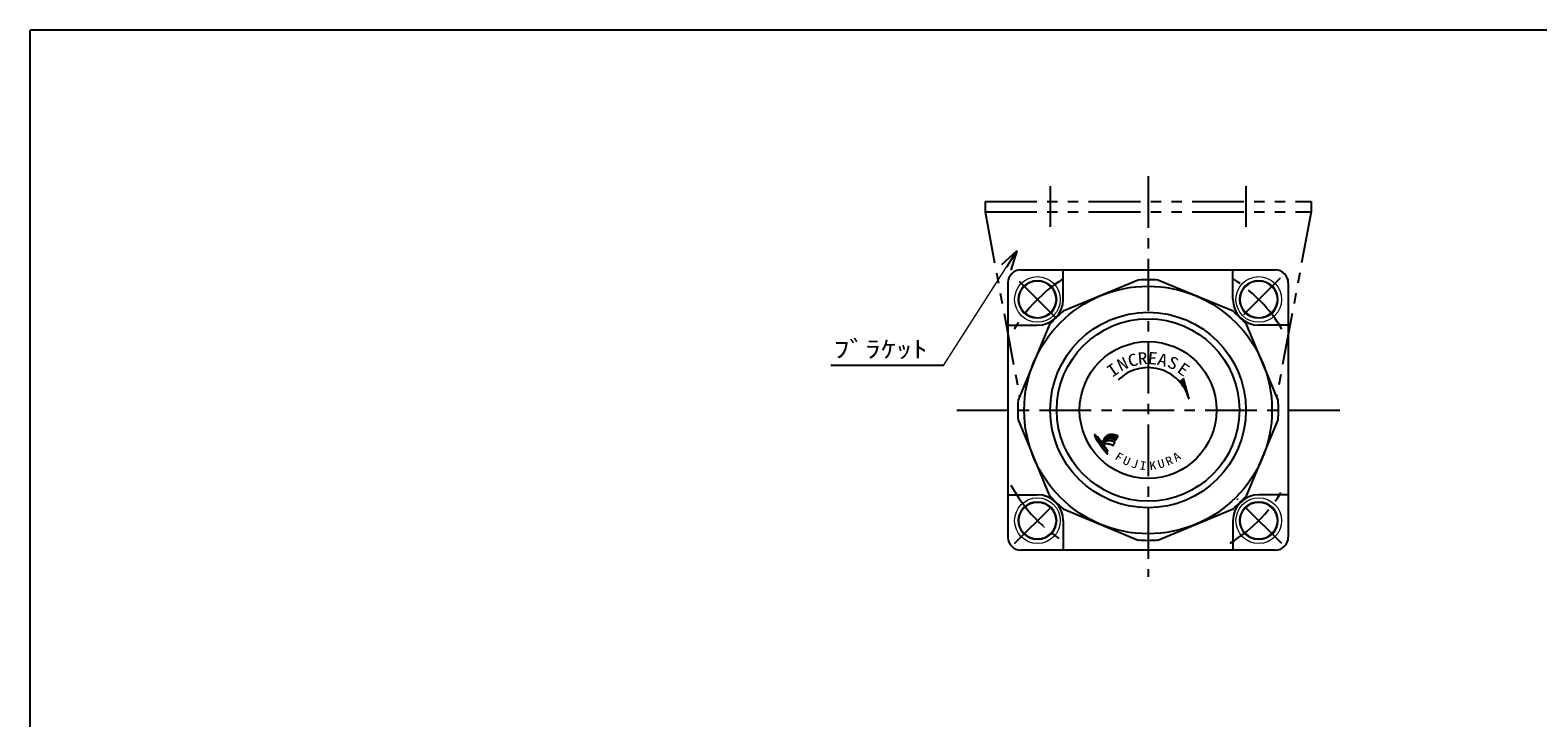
# Model space of a CAD drawing. Header units: millimetres. Extents: x -190 to 204, y -140 to 142.
# Tile 2 of 3: x -190 to 41, y 36 to 142. Entities that reach past the tile are written whole.
import ezdxf
from ezdxf.enums import TextEntityAlignment as Align

# ---------------------------------------------------------------- set-up
doc = ezdxf.new("R2010")
doc.units = ezdxf.units.MM
doc.header["$LTSCALE"] = 0.25
doc.linetypes.add('CENTER', pattern=[50.8, 31.75, -6.35, 6.35, -6.35])
doc.linetypes.add('PHANTOM', pattern=[63.5, 31.75, -6.35, 6.35, -6.35, 6.35, -6.35])
doc.layers.add('Layer0014', color=7, linetype='Continuous')
doc.layers.add('ZUWAKU', color=7, linetype='Continuous')
doc.styles.add('FdaStyle0', font='txt.shx', dxfattribs={"width": 0.8, "bigfont": 'bigfont'})
doc.styles.add('FdaStyle1', font='ＭＳ ゴシック', dxfattribs={"width": 0.616})

# ---------------------------------------------------------------- blocks, each defined once
blk = doc.blocks.new('DC_GROUP_RP2・NR-2-1_2')
at = {"color": 4, "linetype": 'Continuous', "lineweight": 25}
blk.add_line((-23.6, 79.35), (-23.68, 79.37), dxfattribs=at)
for centre, radius, start, end in [((-23.35, 77.65), 2.25, 154.1596, 156.5211), ((-21.18, 76.5), 4.7, 151.9983, 153.0993), ((-22.6, 77.34), 3.06, 151.7036, 153.3939), ((-24.12, 78.12), 1.35, 146.3137, 150.2603), ((-21.52, 76.48), 4.43, 145.7977, 147.2876), ((-24.83, 78.72), 0.428, 137.9478, 145.4483), ((-20.72, 75.35), 5.74, 139.6104, 140.4429), ((-24.44, 78.51), 0.863, 133.8815, 139.3431), ((-24.64, 78.71), 0.579, 126.6419, 133.6018), ((-31.37, 88.03), 10.92, 305.802, 306.198), ((-24.24, 78.37), 1.09, 123.5906, 128.4094), ((-24.46, 78.64), 0.747, 113.6113, 121.5603), ((-24.22, 78.15), 1.29, 109.8131, 114.4884), ((-24.24, 78.17), 1.26, 105.6944, 109.3068), ((-24.44, 78.92), 0.485, 101.7235, 106.5255), ((-24.21, 77.9), 1.54, 99.1241, 102.6775), ((-24.25, 78.07), 1.36, 93.8559, 98.561), ((-24.24, 78.09), 1.35, 90.2765, 94.1452), ((-24.26, 77.68), 1.75, 87.3084, 89.7512), ((-24.53, 69.8), 9.64, 87.3301, 87.8618), ((-24.13, 78.27), 1.16, 84.1175, 87.6106), ((-24.55, 74.82), 4.64, 82.4113, 83.3245), ((-24.67, 73.2), 6.25, 82.4618, 83.2741), ((-24.05, 77.96), 1.46, 78.7109, 82.0424), ((-24.95, 73.57), 5.93, 77.6612, 78.5158), ((-24.45, 75.28), 4.16, 76.5305, 78.1041), ((-25.27, 71.93), 7.61, 75.3044, 76.4448), ((-24.62, 74.39), 5.06, 74.0939, 75.2655)]:
    blk.add_arc(centre, radius, start, end, dxfattribs=at)
blk = doc.blocks.new('DC_GROUP_RP2・NR-2-1_3')
at = {"color": 4, "linetype": 'Continuous', "lineweight": 25}
blk.add_line((-25.48, 78.42), (-25.57, 78.23), dxfattribs=at)
for centre, radius, start, end in [((-20.11, 75.55), 6.08, 155.7385, 157.3306), ((-18.13, 74.58), 8.29, 153.8872, 155.2023), ((-4.46, 68.2), 23.37, 153.7299, 154.0739)]:
    blk.add_arc(centre, radius, start, end, dxfattribs=at)
blk = doc.blocks.new('DC_GROUP_RP2・NR-2-1_4')
at = {"color": 4, "linetype": 'Continuous', "lineweight": 25}
for centre, radius, start, end in [((-24.73, 78.28), 0.451, 115.6669, 136.3331), ((-24.34, 77.61), 1.23, 106.453, 118.6432), ((-24.47, 77.88), 0.935, 87.9667, 103.3335), ((-24.43, 77.1), 1.71, 82.9246, 90.3904), ((-24.87, 73.98), 4.86, 78.9614, 82.3102), ((-24.57, 75.33), 3.48, 76.1085, 79.5651), ((-25.84, 70.46), 8.51, 74.2397, 75.6821), ((-18.74, 74.24), 7.73, 150.2166, 151.9818), ((-23.12, 76.78), 2.66, 143.5786, 150.7996), ((-23.56, 77.05), 2.15, 134.1532, 142.386)]:
    blk.add_arc(centre, radius, start, end, dxfattribs=at)
blk = doc.blocks.new('DC_GROUP_RP2・NR-2-1_5')
at = {"color": 4, "linetype": 'Continuous', "lineweight": 25}
for centre, radius, start, end in [((-23.51, 78.7), 0.0529, 252.8981, 295.1278), ((-23.77, 79.08), 0.514, 303.2931, 308.7069), ((-23.45, 78.71), 0.0276, 285.4206, 1.2643), ((-54.09, 92.35), 33.56, 336.0229, 336.3317), ((0.38, 68.22), 26.01, 155.4396, 155.8221), ((-15.42, 75.56), 8.6, 155.419, 156.1641), ((-23.29, 79.13), 0.143, 52.5201, 66.2857), ((-23.87, 79.46), 0.712, 332.7063, 339.2217), ((-23.22, 79.22), 0.0258, 332.3209, 49.311)]:
    blk.add_arc(centre, radius, start, end, dxfattribs=at)
blk = doc.blocks.new('DC_GROUP_RP2・NR-2-1_6')
at = {"color": 4, "linetype": 'Continuous', "lineweight": 25}
for centre, radius, start, end in [((-24.56, 77.44), 1.06, 101.4115, 111.7469), ((-24.61, 77.23), 1.26, 88.7756, 97.5488), ((-24.51, 76.94), 1.55, 84.5826, 92.4321), ((-24.68, 76.29), 2.22, 75.5586, 81.7984), ((-29.53, 54.94), 24.11, 76.5307, 77.0586), ((-28.14, 61.32), 17.58, 75.2581, 76.0873)]:
    blk.add_arc(centre, radius, start, end, dxfattribs=at)
blk = doc.blocks.new('DC_GROUP_RP2・NR-2-1_7')
at = {"color": 4, "linetype": 'Continuous', "lineweight": 25}
for centre, radius, start, end in [((-20.7, 74.77), 5.74, 146.4952, 148.654), ((-24.04, 76.98), 1.73, 140.1478, 146.2166), ((-24.09, 77.02), 1.66, 133.9103, 140.1366), ((-24.47, 77.43), 1.11, 124.9045, 134.3384), ((-24.26, 77.04), 1.55, 116.7491, 123.3108)]:
    blk.add_arc(centre, radius, start, end, dxfattribs=at)
blk = doc.blocks.new('DC_GROUP_RP2・NR-2-1_8')
at = {"color": 4, "linetype": 'Continuous', "lineweight": 25}
for centre, radius, start, end in [((-24.81, 77.17), 0.882, 125.0997, 135.311), ((-24.98, 77.38), 0.609, 106.7194, 123.1077), ((-24.9, 77.12), 0.889, 95.0209, 106.77), ((-24.91, 77.21), 0.792, 83.4318, 94.9938), ((-25, 76.39), 1.62, 77.2777, 83.6899), ((-25.73, 73.28), 4.81, 74.4539, 76.9118), ((-26.5, 70.05), 8.13, 73.7332, 75.3101), ((-40.37, 26.34), 53.99, 72.4107, 72.6038), ((-23.35, 80.2), 2.5, 253.7235, 257.0779)]:
    blk.add_arc(centre, radius, start, end, dxfattribs=at)
blk = doc.blocks.new('DC_GROUP_RP2・NR-2-1_9')
at = {"color": 4, "linetype": 'Continuous', "lineweight": 25}
for centre, radius, start, end in [((-23.91, 77.84), 0.073, 272.1073, 297.0668), ((-23.94, 77.87), 0.109, 305.6302, 324.6945)]:
    blk.add_arc(centre, radius, start, end, dxfattribs=at)
blk = doc.blocks.new('DC_GROUP_RP2・NR-2-1_10')
at = {"color": 4, "linetype": 'Continuous', "lineweight": 25}
for centre, radius, start, end in [((-23.68, 78.29), 0.0381, 38.3896, 74.0601), ((-23.69, 78.29), 0.0481, 350.6874, 21.1754)]:
    blk.add_arc(centre, radius, start, end, dxfattribs=at)
blk = doc.blocks.new('DC_GROUP_RP2・NR-2-1_11')
at = {"color": 4, "linetype": 'Continuous', "lineweight": 25}
for centre, radius, start, end in [((-46.31, 63.13), 25.61, 33.693, 34.9555), ((-40.91, 66.92), 19.02, 31.6958, 33.2354)]:
    blk.add_arc(centre, radius, start, end, dxfattribs=at)
blk = doc.blocks.new('DC_GROUP_RP2・NR-2-1_12')
at = {"color": 4, "linetype": 'Continuous', "lineweight": 25}
for centre, radius, start, end in [((-42.23, 65.55), 20.82, 34.3135, 35.9326), ((-36.59, 69.58), 13.89, 31.5928, 33.7135)]:
    blk.add_arc(centre, radius, start, end, dxfattribs=at)
blk = doc.blocks.new('DC_GROUP_RP2・NR-2-1_13')
at = {"color": 4, "linetype": 'Continuous', "lineweight": 25}
for centre, radius, start, end in [((-24.78, 76.93), 0.0743, 291.388, 320.612), ((-24.78, 76.9), 0.056, 336.9074, 12.2453)]:
    blk.add_arc(centre, radius, start, end, dxfattribs=at)
blk = doc.blocks.new('DC_GROUP_RP2・NR-2-1_14')
at = {"color": 4, "linetype": 'Continuous', "lineweight": 25}
for centre, radius, start, end in [((-24.78, 76.46), 0.0169, 260.8193, 351.1807), ((-25.07, 76.5), 0.303, 352.0672, 4.6376)]:
    blk.add_arc(centre, radius, start, end, dxfattribs=at)
blk = doc.blocks.new('DC_GROUP_RP2・NR-2-1_15')
at = {"color": 4, "linetype": 'Continuous', "lineweight": 25}
for centre, radius, start, end in [((-25.65, 78.89), 0.67, 192.2371, 200.6896), ((-24.86, 79.21), 1.52, 201.5019, 208.2552), ((-20.67, 81.44), 6.26, 208.0826, 210.419), ((-22.03, 80.6), 4.66, 210.0026, 213.4797), ((-9.21, 89.03), 20.01, 213.3592, 214.7519), ((-17.86, 83), 9.46, 214.6023, 216.9552), ((-13.85, 86.14), 14.56, 217.3477, 218.6891), ((-14.99, 85.03), 12.98, 218.0128, 219.9295), ((-23.36, 78.04), 2.07, 220.2779, 227.3133)]:
    blk.add_arc(centre, radius, start, end, dxfattribs=at)
blk = doc.blocks.new('DC_GROUP_RP2・NR-2-1_16')
at = {"color": 4, "linetype": 'Continuous', "lineweight": 25}
for centre, radius, start, end in [((-27.43, 77.18), 1.99, 46.4098, 53.1264), ((-28.18, 76.49), 3.01, 39.4447, 45.1725), ((-32.51, 72.9), 8.63, 37.5621, 39.5655)]:
    blk.add_arc(centre, radius, start, end, dxfattribs=at)
blk = doc.blocks.new('DC_GROUP_RP2・NR-2-1_17')
at = {"color": 4, "linetype": 'Continuous', "lineweight": 25}
for centre, radius, start, end in [((-26.25, 78.76), 0.0485, 137.1831, 190.911), ((-26.3, 78.7), 0.0872, 48.1818, 84.101)]:
    blk.add_arc(centre, radius, start, end, dxfattribs=at)
blk = doc.blocks.new('DC_GROUP_RP2・NR-2-1_18')
at = {"color": 4, "linetype": 'Continuous', "lineweight": 25}
for centre, radius, start, end in [((-25.68, 78.2), 0.0442, 283.2865, 322.9887), ((-25.85, 78.3), 0.237, 328.3091, 341.1705)]:
    blk.add_arc(centre, radius, start, end, dxfattribs=at)
blk = doc.blocks.new('DC_GROUP_RP2・NR-2-1_19')
at = {"color": 4, "linetype": 'Continuous', "lineweight": 25}
for centre, radius, start, end in [((-27.72, 78.03), 1.72, 47.4334, 54.4999), ((-29.73, 75.92), 4.64, 42.8097, 46.8039), ((-31.89, 73.92), 7.58, 40.4704, 42.783), ((-34.95, 71.14), 11.72, 39.1649, 41.0993), ((-34.34, 71.79), 10.84, 36.4519, 38.5629)]:
    blk.add_arc(centre, radius, start, end, dxfattribs=at)
blk = doc.blocks.new('DC_GROUP_RP2・NR-2-1_20')
at = {"color": 4, "linetype": 'Continuous', "lineweight": 25}
for centre, radius, start, end in [((-26.67, 79.34), 0.127, 138.8509, 166.2792), ((-26.72, 79.35), 0.0836, 86.8462, 123.2548)]:
    blk.add_arc(centre, radius, start, end, dxfattribs=at)
blk = doc.blocks.new('DC_GROUP_RP2・NR-2-1_21')
at = {"color": 4, "linetype": 'Continuous', "lineweight": 25}
for centre, radius, start, end in [((-25.51, 79.67), 1.32, 193.3258, 201.5156), ((-24.58, 80.1), 2.34, 202.9342, 210.0439), ((-17.49, 84.11), 10.49, 209.6145, 211.8441), ((-13.55, 86.49), 15.1, 211.6163, 213.1514), ((4.55, 98.41), 36.76, 213.2841, 213.9605)]:
    blk.add_arc(centre, radius, start, end, dxfattribs=at)
blk = doc.blocks.new('DC_GROUP_RP2・NR-2-1_22')
at = {"color": 4, "linetype": 'Continuous', "lineweight": 25}
for centre, radius, start, end in [((13.07, 106.39), 48.32, 216.1662, 216.4812), ((-2.92, 94.59), 28.45, 216.5121, 217.1406), ((41.06, 128.06), 83.72, 217.2285, 217.4483), ((-18.55, 82.32), 8.58, 217.0043, 218.598), ((-19, 82.06), 8.06, 219.1584, 220.9647), ((-19.24, 81.78), 7.7, 220.5305, 222.5038), ((-22.56, 78.77), 3.22, 223.039, 226.3838)]:
    blk.add_arc(centre, radius, start, end, dxfattribs=at)
blk = doc.blocks.new('DC_GROUP_RP2・NR-2-1_23')
at = {"color": 4, "linetype": 'Continuous', "lineweight": 25}
for p, q in [((-25.37, 78.64), (-25.06, 78.6)), ((-25.35, 78.68), (-25.02, 78.63)), ((-25.34, 78.71), (-24.98, 78.65)), ((-25.32, 78.74), (-24.94, 78.68)), ((-25.3, 78.78), (-24.88, 78.71)), ((-25.28, 78.81), (-24.83, 78.74)), ((-25.26, 78.84), (-24.76, 78.76)), ((-25.24, 78.87), (-24.69, 78.79)), ((-25.22, 78.9), (-24.59, 78.8)), ((-25.2, 78.94), (-24.41, 78.81)), ((-25.18, 78.97), (-23.43, 78.69)), ((-25.15, 79), (-23.42, 78.73)), ((-25.13, 79.03), (-23.4, 78.76)), ((-25.1, 79.06), (-23.39, 78.79)), ((-25.07, 79.09), (-23.37, 78.83)), ((-25.04, 79.12), (-23.36, 78.86)), ((-25.01, 79.16), (-23.35, 78.89)), ((-24.97, 79.18), (-23.33, 78.92)), ((-24.93, 79.21), (-23.32, 78.96)), ((-24.89, 79.24), (-23.3, 78.99)), ((-24.85, 79.27), (-23.29, 79.02)), ((-24.81, 79.3), (-23.27, 79.06)), ((-24.75, 79.33), (-23.26, 79.09)), ((-24.69, 79.35), (-23.24, 79.12)), ((-24.62, 79.38), (-23.22, 79.16)), ((-24.54, 79.4), (-23.21, 79.19)), ((-24.43, 79.42), (-23.2, 79.22)), ((-24.29, 79.43), (-23.27, 79.27)), ((-23.95, 79.41), (-23.72, 79.38)), ((-23.69, 78.7), (-23.47, 78.66)), ((-25.73, 77.89), (-25.57, 77.86)), ((-25.71, 77.92), (-25.55, 77.89)), ((-25.7, 77.95), (-25.53, 77.93)), ((-25.7, 77.85), (-25.58, 77.83)), ((-25.68, 77.99), (-25.51, 77.96)), ((-25.67, 78.02), (-25.5, 77.99)), ((-25.67, 77.81), (-25.6, 77.8)), ((-25.65, 78.05), (-25.48, 78.02)), ((-25.64, 78.09), (-25.46, 78.06)), ((-25.64, 77.77), (-25.62, 77.76)), ((-25.62, 78.12), (-25.44, 78.09)), ((-25.61, 78.15), (-25.42, 78.12)), ((-25.59, 78.18), (-25.4, 78.15)), ((-25.58, 78.22), (-25.38, 78.19)), ((-25.56, 78.25), (-25.36, 78.22)), ((-25.54, 78.28), (-25.34, 78.25)), ((-25.53, 78.32), (-25.32, 78.28)), ((-25.51, 78.35), (-25.3, 78.31)), ((-25.5, 78.38), (-25.27, 78.35)), ((-25.48, 78.41), (-25.25, 78.38)), ((-25.46, 78.45), (-25.23, 78.41)), ((-25.45, 78.48), (-25.2, 78.44)), ((-25.43, 78.51), (-25.17, 78.47)), ((-25.42, 78.55), (-25.14, 78.5)), ((-25.4, 78.58), (-25.12, 78.53)), ((-25.39, 78.61), (-25.09, 78.56))]:
    blk.add_line(p, q, dxfattribs=at)
blk = doc.blocks.new('DC_GROUP_RP2・NR-2-1_24')
at = {"color": 4, "linetype": 'Continuous', "lineweight": 25}
for p, q in [((-25.35, 77.78), (-25.29, 77.77)), ((-25.35, 77.75), (-25.26, 77.73)), ((-25.33, 77.71), (-25.23, 77.69)), ((-25.3, 77.67), (-25.21, 77.65)), ((-25.27, 77.63), (-25.18, 77.61)), ((-25.24, 77.59), (-25.15, 77.57)), ((-25.21, 77.55), (-25.12, 77.53)), ((-25.18, 77.51), (-25.1, 77.5)), ((-25.16, 77.47), (-25.07, 77.46)), ((-25.13, 77.43), (-25.04, 77.42)), ((-25.1, 77.39), (-25.02, 77.38)), ((-25.07, 77.35), (-24.99, 77.34)), ((-25.05, 77.31), (-24.97, 77.3)), ((-25.02, 77.27), (-24.94, 77.26)), ((-24.99, 77.23), (-24.91, 77.22)), ((-24.97, 77.19), (-24.89, 77.18)), ((-24.94, 77.15), (-24.86, 77.14)), ((-24.92, 77.11), (-24.84, 77.1)), ((-24.89, 77.07), (-24.81, 77.06)), ((-24.87, 77.03), (-24.79, 77.02)), ((-24.84, 76.99), (-24.76, 76.98)), ((-24.82, 76.95), (-24.74, 76.94)), ((-24.79, 76.92), (-24.72, 76.9)), ((-24.77, 76.88), (-24.73, 76.87))]:
    blk.add_line(p, q, dxfattribs=at)
blk = doc.blocks.new('DC_GROUP_RP2・NR-2-1_25')
at = {"color": 4, "linetype": 'Continuous', "lineweight": 25}
for p, q in [((-26.79, 79.39), (-26.62, 79.36)), ((-26.79, 79.35), (-26.57, 79.32)), ((-26.78, 79.31), (-26.52, 79.27)), ((-26.77, 79.42), (-26.67, 79.4)), ((-26.77, 79.28), (-26.48, 79.23)), ((-26.76, 79.24), (-26.44, 79.19)), ((-26.74, 79.2), (-26.39, 79.15)), ((-26.73, 79.16), (-26.35, 79.1)), ((-26.71, 79.13), (-26.32, 79.06)), ((-26.69, 79.09), (-26.28, 79.02)), ((-26.67, 79.05), (-26.24, 78.98)), ((-26.65, 79.01), (-26.2, 78.94)), ((-26.63, 78.97), (-26.17, 78.9)), ((-26.61, 78.93), (-26.13, 78.86)), ((-26.59, 78.89), (-26.1, 78.82)), ((-26.57, 78.85), (-26.06, 78.77)), ((-26.54, 78.82), (-26.3, 78.78)), ((-26.52, 78.78), (-26.3, 78.74)), ((-26.5, 78.74), (-26.29, 78.7)), ((-26.47, 78.7), (-26.28, 78.67)), ((-26.45, 78.66), (-26.26, 78.63)), ((-26.43, 78.62), (-26.25, 78.59)), ((-26.24, 78.77), (-26.03, 78.73)), ((-26.18, 78.72), (-25.99, 78.69)), ((-26.13, 78.68), (-25.96, 78.65)), ((-26.08, 78.64), (-25.92, 78.61)), ((-26.4, 78.58), (-26.23, 78.55)), ((-26.38, 78.54), (-26.21, 78.51)), ((-26.35, 78.5), (-26.19, 78.48)), ((-26.33, 78.46), (-26.17, 78.44)), ((-26.3, 78.42), (-26.15, 78.4)), ((-26.28, 78.38), (-26.12, 78.36)), ((-26.25, 78.34), (-26.1, 78.32)), ((-26.23, 78.3), (-26.08, 78.28)), ((-26.2, 78.27), (-26.06, 78.24)), ((-26.18, 78.23), (-26.03, 78.2)), ((-26.15, 78.19), (-26.01, 78.16)), ((-26.12, 78.15), (-25.99, 78.12)), ((-26.1, 78.11), (-25.96, 78.09)), ((-26.07, 78.07), (-25.93, 78.05)), ((-26.05, 78.03), (-25.91, 78.01)), ((-26.04, 78.59), (-25.89, 78.57)), ((-26.02, 77.99), (-25.88, 77.97)), ((-26, 78.55), (-25.86, 78.53)), ((-25.99, 77.95), (-25.86, 77.93)), ((-25.97, 77.91), (-25.83, 77.89)), ((-25.96, 78.51), (-25.82, 78.49)), ((-25.94, 77.87), (-25.8, 77.85)), ((-25.92, 78.47), (-25.79, 78.45)), ((-25.91, 77.83), (-25.78, 77.81)), ((-25.89, 78.43), (-25.76, 78.41)), ((-25.88, 77.79), (-25.75, 77.77)), ((-25.85, 78.39), (-25.73, 78.37)), ((-25.85, 77.75), (-25.72, 77.73)), ((-25.82, 78.35), (-25.7, 78.33)), ((-25.82, 77.71), (-25.69, 77.69)), ((-25.79, 77.67), (-25.67, 77.65)), ((-25.78, 78.31), (-25.67, 78.29)), ((-25.76, 77.63), (-25.64, 77.61)), ((-25.75, 78.26), (-25.64, 78.25)), ((-25.73, 77.59), (-25.61, 77.57)), ((-25.72, 78.22), (-25.63, 78.21)), ((-25.7, 77.55), (-25.58, 77.53)), ((-25.69, 78.18), (-25.64, 78.18)), ((-25.67, 77.51), (-25.56, 77.49)), ((-25.64, 77.47), (-25.53, 77.45)), ((-25.61, 77.43), (-25.5, 77.41)), ((-25.58, 77.39), (-25.47, 77.37)), ((-25.55, 77.35), (-25.44, 77.33)), ((-25.52, 77.31), (-25.41, 77.29)), ((-25.49, 77.27), (-25.38, 77.25)), ((-25.46, 77.23), (-25.35, 77.21)), ((-25.43, 77.19), (-25.31, 77.17)), ((-25.4, 77.15), (-25.28, 77.13)), ((-25.37, 77.11), (-25.25, 77.09)), ((-25.34, 77.06), (-25.22, 77.05)), ((-25.3, 77.02), (-25.19, 77.01)), ((-25.27, 76.98), (-25.15, 76.97)), ((-25.24, 76.94), (-25.12, 76.92)), ((-25.21, 76.9), (-25.09, 76.88)), ((-25.17, 76.86), (-25.06, 76.84)), ((-25.14, 76.82), (-25.02, 76.8)), ((-25.1, 76.78), (-24.99, 76.76)), ((-25.07, 76.74), (-24.96, 76.72)), ((-25.03, 76.7), (-24.92, 76.68)), ((-24.99, 76.66), (-24.88, 76.64)), ((-24.96, 76.62), (-24.84, 76.6)), ((-24.92, 76.57), (-24.8, 76.56)), ((-24.88, 76.53), (-24.76, 76.51)), ((-24.84, 76.49), (-24.76, 76.48)), ((-24.79, 76.45), (-24.77, 76.44))]:
    blk.add_line(p, q, dxfattribs=at)
blk = doc.blocks.new('DC_GROUP_RP2・NR-2-1_1')
at = {"color": 4, "linetype": 'Continuous', "lineweight": 25}
for p, q in [((-25.72, 77.9), (-25.73, 77.89)), ((-25.73, 77.89), (-25.64, 77.76)), ((-25.64, 77.76), (-25.6, 77.79)), ((-25.6, 77.76), (-25.61, 77.72)), ((-25.61, 77.72), (-25.56, 77.65)), ((-25.56, 77.87), (-25.6, 77.79)), ((-25.56, 77.65), (-25.54, 77.67)), ((-25.44, 77.79), (-25.54, 77.67)), ((-25.31, 77.81), (-25.37, 77.77)), ((-23.86, 77.8), (-23.64, 78.28))]:
    blk.add_line(p, q, dxfattribs=at)
at = {"linetype": 'Continuous'}
for name in ['DC_GROUP_RP2・NR-2-1_20', 'DC_GROUP_RP2・NR-2-1_25', 'DC_GROUP_RP2・NR-2-1_21', 'DC_GROUP_RP2・NR-2-1_19', 'DC_GROUP_RP2・NR-2-1_17', 'DC_GROUP_RP2・NR-2-1_15', 'DC_GROUP_RP2・NR-2-1_16', 'DC_GROUP_RP2・NR-2-1_23', 'DC_GROUP_RP2・NR-2-1_4', 'DC_GROUP_RP2・NR-2-1_2', 'DC_GROUP_RP2・NR-2-1_5', 'DC_GROUP_RP2・NR-2-1_22', 'DC_GROUP_RP2・NR-2-1_3', 'DC_GROUP_RP2・NR-2-1_18', 'DC_GROUP_RP2・NR-2-1_7', 'DC_GROUP_RP2・NR-2-1_8', 'DC_GROUP_RP2・NR-2-1_12', 'DC_GROUP_RP2・NR-2-1_24', 'DC_GROUP_RP2・NR-2-1_11', 'DC_GROUP_RP2・NR-2-1_6', 'DC_GROUP_RP2・NR-2-1_14', 'DC_GROUP_RP2・NR-2-1_13', 'DC_GROUP_RP2・NR-2-1_9', 'DC_GROUP_RP2・NR-2-1_10']:
    blk.add_blockref(name, (0, 0), dxfattribs=at)
blk = doc.blocks.new('DC_GROUP_RP2・NR-2-1_26')
at = {"color": 4, "linetype": 'Continuous', "lineweight": 25}
for p, q in [((-20.05, 103.14), (-31.59, 98.36)), ((-5.51, 98.36), (-17.05, 103.14)), ((-33.71, 96.24), (-38.49, 84.7)), ((1.39, 84.7), (-3.39, 96.24)), ((-38.49, 81.69), (-33.71, 70.15)), ((-3.39, 70.15), (1.39, 81.69)), ((-31.59, 68.03), (-20.05, 63.25)), ((-17.05, 63.25), (-5.51, 68.03))]:
    blk.add_line(p, q, dxfattribs=at)
blk.add_circle((-18.55, 83.2), 19, dxfattribs=at)
for start, end in [(85.6949, 94.3051), (130.6949, 139.3051), (40.6949, 49.3051), (175.6949, 184.3051), (355.6949, 4.3051), (220.6949, 229.3051), (310.6949, 319.3051), (265.6949, 274.3051)]:
    blk.add_arc((-18.55, 83.2), 20, start, end, dxfattribs=at)
blk = doc.blocks.new('DC_GROUP_RP2・NR-2-1_33')
at = {"color": 4, "linetype": 'Continuous', "lineweight": 13}
for p, q in [((-34.46, 101.23), (-36.58, 99.11)), ((-36.58, 101.23), (-34.46, 99.11))]:
    blk.add_line(p, q, dxfattribs=at)
for radius in [3.5, 2.95, 2.8]:
    blk.add_circle((-35.52, 100.17), radius, dxfattribs=at)
blk = doc.blocks.new('DC_GROUP_RP2・NR-2-1_34')
at = {"color": 4, "linetype": 'Continuous', "lineweight": 13}
for p, q in [((-0.52, 67.29), (-2.64, 65.16)), ((-2.64, 67.29), (-0.52, 65.16))]:
    blk.add_line(p, q, dxfattribs=at)
for radius in [3.5, 2.95, 2.8]:
    blk.add_circle((-1.58, 66.22), radius, dxfattribs=at)
blk = doc.blocks.new('DC_GROUP_RP2・NR-2-1_35')
at = {"color": 4, "linetype": 'Continuous', "lineweight": 13}
for p, q in [((-36.58, 67.29), (-34.46, 65.16)), ((-34.46, 67.29), (-36.58, 65.16))]:
    blk.add_line(p, q, dxfattribs=at)
for radius in [3.5, 2.95, 2.8]:
    blk.add_circle((-35.52, 66.22), radius, dxfattribs=at)
blk = doc.blocks.new('DC_GROUP_RP2・NR-2-1_36')
at = {"color": 4, "linetype": 'Continuous', "lineweight": 13}
for p, q in [((-2.64, 101.23), (-0.52, 99.11)), ((-0.52, 101.23), (-2.64, 99.11))]:
    blk.add_line(p, q, dxfattribs=at)
for radius in [3.5, 2.95, 2.8]:
    blk.add_circle((-1.58, 100.17), radius, dxfattribs=at)
blk = doc.blocks.new('_OPEN30')
at = {"color": 0, "linetype": 'ByBlock', "lineweight": -2}
for p, q in [((-1, 0.267949), (0, 0)), ((0, 0), (-1, -0.267949)), ((0, 0), (-1, 0))]:
    blk.add_line(p, q, dxfattribs=at)

msp = doc.modelspace()

# ---------------------------------------------------------------- linework, layer by layer
at = {"color": 4, "linetype": 'CENTER', "lineweight": 25}
for p, q in [((-18.55, 119.08), (-18.55, 57.58)), ((-33.55, 117.56), (-33.55, 111.3)), ((-3.55, 117.56), (-3.55, 111.3)), ((-32.67, 97.31), (-38.26, 102.9)), ((-3.87, 97.88), (1.83, 103.57)), ((-47.9, 83.2), (11.86, 83.2)), ((1.95, 62.7), (-4.91, 69.55)), ((-39.05, 62.7), (-32.92, 68.82))]:
    msp.add_line(p, q, dxfattribs=at)
at = {"color": 4, "linetype": 'Continuous', "lineweight": 13}
msp.add_line((-49.95, 90.04), (-38.66, 107.63), dxfattribs=at)
at = {"color": 4, "linetype": 'Continuous', "lineweight": 25}
for p, q in [((-38.05, 104.7), (0.95, 104.7)), ((-31.55, 100.2), (-31.55, 104.7)), ((-5.55, 100.2), (-5.55, 104.7)), ((-40.05, 102.7), (-40.05, 63.7)), ((2.95, 102.7), (2.95, 63.7)), ((-40.05, 96.2), (-35.55, 96.2)), ((2.95, 96.2), (-1.55, 96.2)), ((-49.95, 90.04), (-67.2, 90.04)), ((-13.11, 88.02), (-13.66, 87.55)), ((-13.11, 88.02), (-13.62, 87.5)), ((-12.27, 84.88), (-13.11, 88.02)), ((-13.07, 87.85), (-13.53, 87.39)), ((-13.02, 87.69), (-13.44, 87.27)), ((-12.98, 87.52), (-13.35, 87.15)), ((-12.94, 87.36), (-13.27, 87.03)), ((-12.89, 87.2), (-13.18, 86.91)), ((-12.85, 87.03), (-13.1, 86.78)), ((-12.81, 86.87), (-13.02, 86.65)), ((-12.76, 86.71), (-12.95, 86.52)), ((-12.72, 86.54), (-12.87, 86.39)), ((-12.67, 86.38), (-12.8, 86.25)), ((-12.63, 86.22), (-12.73, 86.11)), ((-12.59, 86.05), (-12.67, 85.97)), ((-12.54, 85.89), (-12.6, 85.83)), ((-12.5, 85.73), (-12.54, 85.68)), ((-12.45, 85.56), (-12.48, 85.53)), ((-12.41, 85.4), (-12.43, 85.38)), ((-12.37, 85.23), (-12.37, 85.23)), ((-40.05, 70.2), (-35.55, 70.2)), ((2.95, 70.2), (-1.55, 70.2)), ((-31.55, 66.2), (-31.55, 61.7)), ((-5.55, 66.2), (-5.55, 61.7)), ((0.95, 61.7), (-38.05, 61.7))]:
    msp.add_line(p, q, dxfattribs=at)
for radius in [15, 14, 10.5]:
    msp.add_circle((-18.55, 83.2), radius, dxfattribs=at)
for centre, radius, start, end in [((-38.05, 102.7), 2, 90, 180), ((0.95, 102.7), 2, 0, 90), ((-35.55, 100.2), 4, 270, 0), ((-1.55, 100.2), 4, 180, 270), ((-18.55, 83.2), 6.5, 15, 135), ((-35.55, 66.2), 4, 0, 90), ((-1.55, 66.2), 4, 90, 180), ((-38.05, 63.7), 2, 180, 270), ((0.95, 63.7), 2, 270, 0)]:
    msp.add_arc(centre, radius, start, end, dxfattribs=at)
at = {"color": 4, "linetype": 'CENTER', "lineweight": 25}
for start, end in [(123.2399, 148.8272), (31.1728, 56.7601), (208.7286, 238.3887), (301.6113, 331.2714)]:
    msp.add_arc((-18.55, 83.2), 24, start, end, dxfattribs=at)
at = {"layer": 'Layer0014', "color": 4, "linetype": 'PHANTOM', "lineweight": 25}
for p, q in [((-43.55, 115.2), (6.45, 115.2)), ((-43.55, 115.2), (-43.55, 113.6)), ((-43.55, 113.6), (6.45, 113.6)), ((-43.55, 113.6), (-38.26, 85.26)), ((6.45, 113.6), (1.16, 85.26)), ((6.45, 115.2), (6.45, 113.6))]:
    msp.add_line(p, q, dxfattribs=at)
at = {"layer": 'ZUWAKU', "color": 5, "linetype": 'Continuous', "lineweight": 25}
for p in [(198, 141.5), (-190, -134.25)]:
    msp.add_line(p, (-190, 141.5), dxfattribs=at)

# ---------------------------------------------------------------- block references
at = {"color": 4, "xscale": 3.000002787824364, "yscale": 2.999989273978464, "rotation": 57.29137584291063}
msp.add_blockref('_OPEN30', (-38.66, 107.63), dxfattribs=at)
at = {"linetype": 'Continuous'}
for name in ['DC_GROUP_RP2・NR-2-1_33', 'DC_GROUP_RP2・NR-2-1_26', 'DC_GROUP_RP2・NR-2-1_36', 'DC_GROUP_RP2・NR-2-1_1', 'DC_GROUP_RP2・NR-2-1_35', 'DC_GROUP_RP2・NR-2-1_34']:
    msp.add_blockref(name, (0, 0), dxfattribs=at)

# ---------------------------------------------------------------- texts
at = {"color": 4, "style": 'FdaStyle0', "width": 0.8}
msp.add_text('ﾌﾞﾗｹｯﾄ', height=3, dxfattribs=at).set_placement((-66.75, 90.94), (-52.35, 90.94), align=Align.FIT)
at = {"color": 4, "style": 'FdaStyle1', "width": 1.230769}
for s, height, rotation, p, p2 in [('I', 1.87, 35, (-24.05, 88.14), (-22.82, 89)), ('N', 1.87, 25, (-22.76, 89.1), (-21.4, 89.73)), ('C', 1.87, 15, (-21.39, 89.76), (-19.94, 90.15)), ('R', 1.87, 5, (-20.05, 90.14), (-18.56, 90.27)), ('E', 1.87, 355, (-18.67, 90.28), (-17.18, 90.15)), ('A', 1.87, 345, (-17.28, 90.18), (-15.83, 89.79)), ('S', 1.87, 335, (-15.79, 89.89), (-14.43, 89.26)), ('E', 1.87, 325, (-14.26, 89.11), (-13.04, 88.25)), ('F', 1.3, 328, (-23.78, 75.73), (-22.89, 75.18)), ('A', 1.3, 32, (-14.26, 75.2), (-13.38, 75.76)), ('U', 1.3, 336, (-22.58, 75.01), (-21.62, 74.58)), ('J', 1.3, 344, (-21.29, 74.46), (-20.29, 74.17)), ('I', 1.3, 352, (-19.94, 74.1), (-18.9, 73.95)), ('K', 1.3, 8, (-18.25, 73.98), (-17.22, 74.13)), ('U', 1.3, 16, (-16.87, 74.2), (-15.87, 74.49)), ('R', 1.3, 24, (-15.53, 74.61), (-14.58, 75.04))]:
    msp.add_text(s, height=height, rotation=rotation, dxfattribs=at).set_placement(p, p2, align=Align.FIT)

doc.saveas('drawing.dxf')
